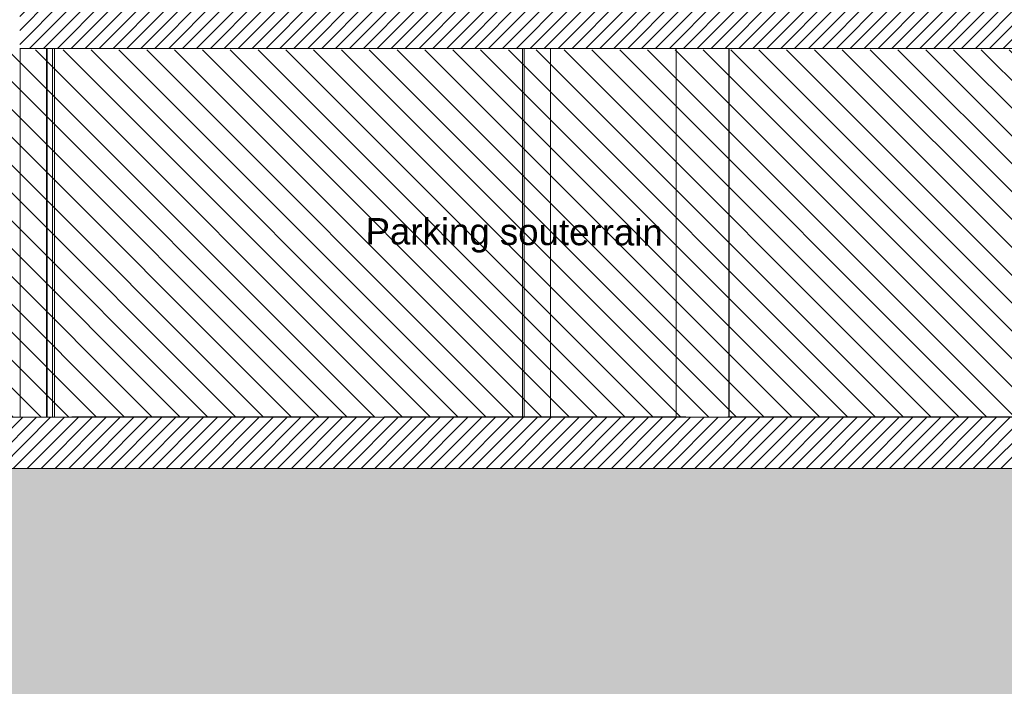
# Model space of a CAD drawing. Header units: millimetres. Extents: x 17009 to 157603, y -19950 to 21829.
# Tile 113 of 208: x 47240 to 54748, y -4850 to 229. Entities that reach past the tile are written whole.
import ezdxf

# ---------------------------------------------------------------- set-up
doc = ezdxf.new("R2010")
doc.units = ezdxf.units.MM
doc.header["$MEASUREMENT"] = 0
for name, color, linetype in [('01-STR_Dalles.ARCHI', 7, 'Continuous'), ('01-STR_Murs.ARCHI', 7, 'Continuous'), ('01-STR_Poutres_Poteaux.ARCHI', 7, 'Continuous'), ('05-INF _ ANNOTATIONS.ARCHI', 7, 'Continuous'), ('07-VRD_Terrain EDL_Environnement.ARCHI', 7, 'Continuous'), ('L2', 7, 'Continuous')]:
    doc.layers.add(name, color=color, linetype=linetype)
doc.styles.add('STYLE_GENERE_1', font='arial.ttf')
pattern_1 = [(45, (0, 0), (-53.03301, 53.03301), [])]

# ---------------------------------------------------------------- blocks, each defined once
blk = doc.blocks.new('Élément de coupe_90_1')
at = {"layer": '07-VRD_Terrain EDL_Environnement.ARCHI', "linetype": 'Continuous', "lineweight": 5}
h = blk.add_hatch(dxfattribs=at)
h.set_pattern_fill('Terre_0001', color=8, style=0, pattern_type=2)
h.set_pattern_definition([(45, (0, 0), (-275.7716, 275.7716), []), (45, (-91.9, 91.9), (-551.543, 551.543), []), (45, (-183.85, 183.85), (-551.543, 551.543), []), (135, (-275.77, 275.77), (91.92388, 91.92388), [390, -390])])
h.paths.add_polyline_path([(25069.4, 11.8), (25069.4, -19950), (80231.8, -19950), (80231.8, -285.4), (78445.7, -156.8), (77544.6, -167.4), (77544.6, -4432.4), (76944.4, -4432.4), (76944.4, -3190), (30843.5, -3190), (30843.5, -4432.4), (30243.5, -4432.4), (30243.5, 152.7), (27670.8, 40.7)])
blk = doc.blocks.new('Élément de coupe_116_1')
at = {"layer": '01-STR_Dalles.ARCHI', "linetype": 'Continuous', "lineweight": 0, "true_color": 0x000000}
h = blk.add_hatch(dxfattribs=at)
h.set_pattern_fill('Hachure_simple_0001', color=18, style=0, pattern_type=2)
h.set_pattern_definition(pattern_1)
h.paths.add_polyline_path([(30843.5, -2800), (30843.5, -3190), (76944.4, -3190), (76944.4, -2800)])
at = {"layer": '01-STR_Dalles.ARCHI', "color": 7, "linetype": 'Continuous', "lineweight": 5}
for p, q in [((47638.7, -2800), (47053.3, -2800)), ((47718.7, -2800), (47638.7, -2800)), ((52238.7, -2800), (47718.7, -2800)), ((52318.7, -2800), (52238.7, -2800)), ((52638.7, -2800), (52318.7, -2800)), ((52718.7, -2800), (52638.7, -2800)), ((57238.7, -2800), (52718.7, -2800)), ((76944.4, -3190), (30843.5, -3190))]:
    blk.add_line(p, q, dxfattribs=at)
blk = doc.blocks.new('Élément de coupe_458_1')
at = {"layer": 'L2', "linetype": 'Continuous', "lineweight": 0, "true_color": 0x000000}
for points in [[(47638.7, -2800), (47718.7, -2800), (47718.7, -2797.7), (47638.7, -2797.7)], [(49938.7, -2800), (50018.7, -2800), (50018.7, -2797.7), (49938.7, -2797.7)], [(52318.7, -2800), (52318.7, -2797.7), (52238.7, -2797.7), (52238.7, -2800)], [(52638.7, -2800), (52718.7, -2800), (52718.7, -2797.7), (52638.7, -2797.7)]]:
    blk.add_hatch(color=18, dxfattribs=at).paths.add_polyline_path(points)
at = {"layer": 'L2', "color": 7, "linetype": 'Continuous', "lineweight": 5}
for p, q in [((47638.7, -2797.7), (47638.7, -2800)), ((47718.7, -2797.7), (47638.7, -2797.7)), ((47718.7, -2797.7), (47719.7, -2797.7)), ((47718.7, -2797.7), (47718.7, -2800)), ((47719.7, -2797.7), (49938.7, -2797.7)), ((47719.7, -2800), (47719.7, -2797.7)), ((50018.7, -2797.7), (50019.7, -2797.7)), ((50019.7, -2797.7), (52238.7, -2797.7)), ((50019.7, -2800), (50019.7, -2797.7)), ((52238.7, -2797.7), (52238.7, -2800)), ((52318.7, -2797.7), (52238.7, -2797.7)), ((52318.7, -2797.7), (52319.2, -2797.7)), ((52318.7, -2797.7), (52318.7, -2800)), ((52638.7, -2797.7), (52638.7, -2800)), ((52718.7, -2797.7), (52638.7, -2797.7)), ((52718.7, -2797.7), (52719.7, -2797.7)), ((52718.7, -2797.7), (52718.7, -2800)), ((52719.7, -2797.7), (54938.7, -2797.7)), ((52719.7, -2800), (52719.7, -2797.7))]:
    blk.add_line(p, q, dxfattribs=at)
blk = doc.blocks.new('Élément de coupe_460_1')
at = {"layer": 'L2', "color": 7, "linetype": 'Continuous', "lineweight": 5}
for p, q in [((51367.7, -2797.5), (51381.8, -2797.5)), ((51381.8, -2797.5), (52247, -2797.5)), ((51381.8, -2797.7), (51381.8, -2797.5)), ((52649.5, -2797.5), (57246.9, -2797.5))]:
    blk.add_line(p, q, dxfattribs=at)
blk = doc.blocks.new('Élément de coupe_469_1')
at = {"layer": '01-STR_Dalles.ARCHI', "linetype": 'Continuous', "lineweight": 0, "true_color": 0x000000}
h = blk.add_hatch(dxfattribs=at)
h.set_pattern_fill('Hachure_simple_0001', color=18, style=0, pattern_type=2)
h.set_pattern_definition(pattern_1)
h.paths.add_polyline_path([(47240, 10), (69697.9, 10), (69697.9, 370), (47240, 370)])
at = {"layer": '01-STR_Dalles.ARCHI', "color": 7, "linetype": 'Continuous', "lineweight": 5}
blk.add_line((69577.9, 10), (47240, 10), dxfattribs=at)
blk = doc.blocks.new('Élément de coupe_538_1')
at = {"layer": '01-STR_Poutres_Poteaux.ARCHI', "color": 7, "linetype": 'Continuous', "lineweight": 5}
for p, q in [((52247, -2797.7), (52247, 10)), ((52647, -2797.7), (52647, 10)), ((52649.5, -2797.7), (52649.5, 10))]:
    blk.add_line(p, q, dxfattribs=at)
blk = doc.blocks.new('Élément de coupe_541_1')
at = {"layer": '01-STR_Murs.ARCHI', "color": 7, "linetype": 'Continuous', "lineweight": 5}
for p, q in [((47244.5, 10), (47244.5, -2800)), ((47444.5, -2800), (47444.5, 10)), ((47448.8, -2800), (47448.8, 10))]:
    blk.add_line(p, q, dxfattribs=at)
blk = doc.blocks.new('Élément de coupe_543_1')
at = {"layer": '01-STR_Murs.ARCHI', "color": 7, "linetype": 'Continuous', "lineweight": 5}
for p, q in [((47489.6, -2800), (47489.6, 10)), ((47505.6, -2800), (47505.6, 10))]:
    blk.add_line(p, q, dxfattribs=at)
blk = doc.blocks.new('Élément de coupe_545_1')
at = {"layer": '01-STR_Murs.ARCHI', "color": 7, "linetype": 'Continuous', "lineweight": 5}
for p, q in [((51073.3, 390), (51073.3, 378.6)), ((51087.3, 390), (51087.3, 378.6)), ((51287.3, 378.6), (51287.3, 390)), ((51073.3, 10), (51073.3, -2797.7)), ((51087.3, 10), (51087.3, -2797.7)), ((51287.3, -2797.7), (51287.3, 10))]:
    blk.add_line(p, q, dxfattribs=at)

msp = doc.modelspace()

# ---------------------------------------------------------------- hatches: boundary and pattern name
at = {"layer": 'L2', "linetype": 'Continuous', "lineweight": 5}
h = msp.add_hatch(dxfattribs=at)
h.set_pattern_fill('Diagonales_0001', color=252, style=0, pattern_type=2)
h.set_pattern_definition([(135, (53851.3, -1400), (106.066, 106.066), [])])
h.paths.add_polyline_path([(30843.51, -2800), (76859.095, -2800), (76859.095, 0), (30843.51, 0)])

# ---------------------------------------------------------------- block references
at = {"layer": '01-STR_Dalles.ARCHI', "lineweight": 0}
for name in ['Élément de coupe_469_1', 'Élément de coupe_116_1']:
    msp.add_blockref(name, (0, 0), dxfattribs=at)
at = {"layer": '01-STR_Murs.ARCHI', "lineweight": 0}
for name in ['Élément de coupe_545_1', 'Élément de coupe_541_1', 'Élément de coupe_543_1']:
    msp.add_blockref(name, (0, 0), dxfattribs=at)
at = {"layer": '01-STR_Poutres_Poteaux.ARCHI', "lineweight": 0}
msp.add_blockref('Élément de coupe_538_1', (0, 0), dxfattribs=at)
at = {"layer": '07-VRD_Terrain EDL_Environnement.ARCHI', "lineweight": 0}
msp.add_blockref('Élément de coupe_90_1', (0, 0), dxfattribs=at)
at = {"layer": 'L2', "lineweight": 0}
for name in ['Élément de coupe_458_1', 'Élément de coupe_460_1']:
    msp.add_blockref(name, (0, 0), dxfattribs=at)

# ---------------------------------------------------------------- texts
at = {"layer": '05-INF _ ANNOTATIONS.ARCHI', "color": 7, "linetype": 'Continuous', "lineweight": 5, "insert": (49876.816, -1412.482), "char_height": 200, "attachment_point": 4, "rotation": 359.7451134, "style": 'STYLE_GENERE_1'}
msp.add_mtext('\\A1;{\\pql;\\fArial|b0|i0|c0|p0;\\W1.000000;Parking souterrain}', dxfattribs=at)

doc.saveas('drawing.dxf')
